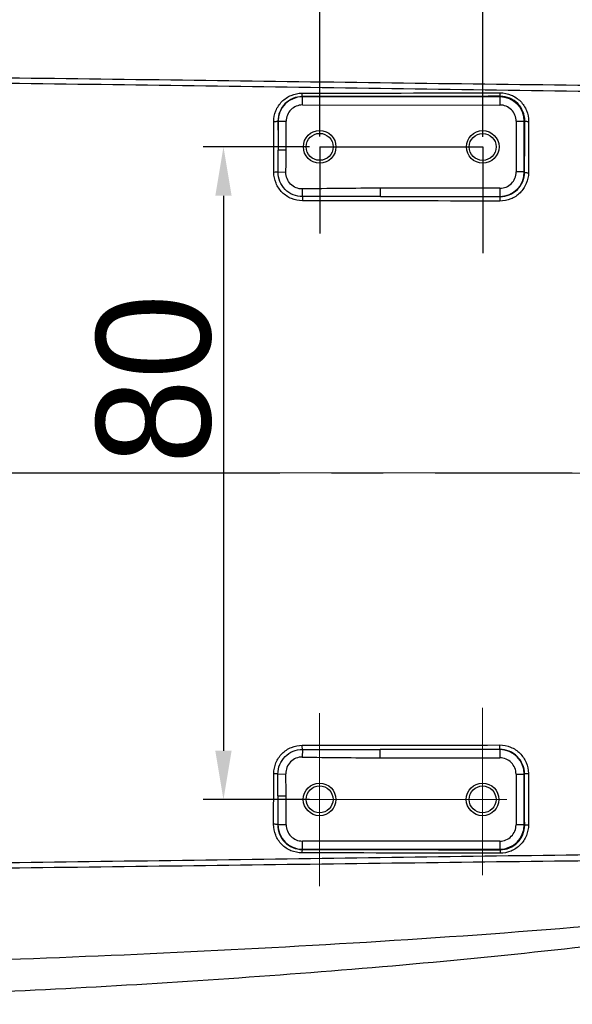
# Model space of a CAD drawing. Header units: millimetres. Extents: x 4086 to 8318, y 123 to 1549.
# Tile 38 of 54: x 6987 to 7021, y 1319 to 1379. Entities that reach past the tile are written whole.
import ezdxf

# ---------------------------------------------------------------- set-up
doc = ezdxf.new("R2010")
doc.units = ezdxf.units.MM
doc.linetypes.add('CENTER2', pattern=[28.575, 19.05, -3.175, 3.175, -3.175])
doc.layers.add('00_COMPONENTS', color=7, linetype='Continuous')
doc.layers.add('中心线层', color=7, linetype='CENTER2', lineweight=0)
doc.layers.add('细线层', color=7, linetype='Continuous', lineweight=0)
doc.styles.get("Standard").update_dxf_attribs({"font": 'SourceHanSansCN-Normal.ttf'})
doc.dimstyles.new('直线标注', dxfattribs={"dimtxt": 7, "dimasz": 3, "dimexe": 1.25, "dimexo": 0.625, "dimtad": 1, "dimdec": 1, "dimlfac": 2, "dimdsep": 46, "dimtxsty": 'Standard', "dimcen": 2.5, "dimadec": 0, "dimazin": 0, "dimtm": 1e-09, "dimtfac": 1, "dimtdec": 1, "dimtmove": 0, "dimatfit": 3, "dimfxl": 0, "dimarcsym": 0})

# ---------------------------------------------------------------- blocks, each defined once
blk = doc.blocks.new('*D874')
at = {"color": 0, "lineweight": -2}
for p, q in [((7015.454, 1372.251), (7015.454, 1402.75)), ((7050.951, 1352.259), (7050.951, 1402.75)), ((7047.951, 1401.5), (7018.454, 1401.5))]:
    blk.add_line(p, q, dxfattribs=at)
at = {"color": 0}
for points in [[(7018.454, 1402), (7018.454, 1401), (7015.454, 1401.5)], [(7047.951, 1401), (7047.951, 1402), (7050.951, 1401.5)]]:
    blk.add_solid(points, dxfattribs=at)
at = {"layer": 'Defpoints', "color": 0}
for p in [(7015.454, 1401.5), (7015.454, 1371.626), (7050.951, 1351.634)]:
    blk.add_point(p, dxfattribs=at)
at = {"color": 0, "insert": (7033.202, 1405.625), "char_height": 7, "attachment_point": 5}
blk.add_mtext('71', dxfattribs=at)
blk = doc.blocks.new('*D875')
at = {"color": 0, "lineweight": -2}
for p, q in [((7005.454, 1372.252), (7005.454, 1402.75)), ((7015.454, 1372.251), (7015.454, 1402.75)), ((7005.454, 1401.5), (6991.575, 1401.5)), ((7012.454, 1401.5), (7008.454, 1401.5))]:
    blk.add_line(p, q, dxfattribs=at)
at = {"color": 0}
for points in [[(7008.454, 1402), (7008.454, 1401), (7005.454, 1401.5)], [(7012.454, 1401), (7012.454, 1402), (7015.454, 1401.5)]]:
    blk.add_solid(points, dxfattribs=at)
at = {"layer": 'Defpoints', "color": 0}
for p in [(7005.454, 1401.5), (7005.454, 1371.627), (7015.454, 1371.626)]:
    blk.add_point(p, dxfattribs=at)
at = {"color": 0, "insert": (6997.014, 1405.751), "char_height": 7, "attachment_point": 5}
blk.add_mtext('20', dxfattribs=at)
blk = doc.blocks.new('*D876')
at = {"color": 0, "lineweight": -2}
for p, q in [((6979.454, 1373.02), (6979.454, 1416.265)), ((7050.951, 1352.259), (7050.951, 1416.265)), ((6982.454, 1415.015), (7047.951, 1415.015))]:
    blk.add_line(p, q, dxfattribs=at)
at = {"color": 0}
for points in [[(6982.454, 1415.515), (6982.454, 1414.515), (6979.454, 1415.015)], [(7047.951, 1414.515), (7047.951, 1415.515), (7050.951, 1415.015)]]:
    blk.add_solid(points, dxfattribs=at)
at = {"layer": 'Defpoints', "color": 0}
for p in [(7050.951, 1415.015), (6979.454, 1372.395), (7050.951, 1351.634)]:
    blk.add_point(p, dxfattribs=at)
at = {"color": 0, "insert": (7015.202, 1419.271), "char_height": 7, "attachment_point": 5}
blk.add_mtext('143', dxfattribs=at)
blk = doc.blocks.new('*D896')
at = {"layer": 'Defpoints', "color": 0}
for p in [(7005.454, 1371.627), (6999.553, 1331.626), (7005.448, 1331.626)]:
    blk.add_point(p, dxfattribs=at)
at = {"layer": '细线层', "color": 0, "lineweight": -2}
for p, q in [((7004.829, 1371.627), (6998.303, 1371.627)), ((6999.553, 1368.627), (6999.553, 1334.626)), ((7004.823, 1331.626), (6998.303, 1331.626))]:
    blk.add_line(p, q, dxfattribs=at)
at = {"layer": '细线层', "color": 0}
for points in [[(7000.053, 1368.627), (6999.053, 1368.627), (6999.553, 1371.627)], [(6999.053, 1334.626), (7000.053, 1334.626), (6999.553, 1331.626)]]:
    blk.add_solid(points, dxfattribs=at)
at = {"layer": '细线层', "color": 0, "insert": (6995.302, 1357.394), "char_height": 7, "attachment_point": 5, "rotation": 90}
blk.add_mtext('80', dxfattribs=at)

msp = doc.modelspace()

# ---------------------------------------------------------------- linework, layer by layer
for p, q in [((7005.4539, 1371.6273), (7015.4539, 1371.6257)), ((7005.4539, 1371.6273), (7005.4539, 1366.3088)), ((7015.4539, 1371.6257), (7015.4539, 1365.1155))]:
    msp.add_line(p, q)
for centre in [(7005.4539, 1371.6273), (7015.4539, 1371.6257), (7005.4475, 1331.6411), (7015.4475, 1331.6394)]:
    msp.add_circle(centre, 1)
at = {"layer": '00_COMPONENTS', "color": 7, "linetype": 'Continuous'}
for p, q in [((7004.4019, 1374.6933), (7004.3864, 1374.7087)), ((7004.4018, 1374.1934), (7004.4019, 1374.6933)), ((7016.507, 1374.6913), (7004.4019, 1374.6933)), ((7016.507, 1374.6913), (7016.5069, 1374.1915)), ((7016.507, 1374.6913), (7016.5397, 1374.724)), ((7004.4018, 1374.1934), (7016.5069, 1374.1915)), ((7002.9022, 1373.194), (7002.896, 1373.2002)), ((7002.9022, 1373.194), (7002.9019, 1371.4285)), ((7002.9022, 1373.194), (7003.402, 1373.1939)), ((7003.4017, 1371.4284), (7003.402, 1373.1939)), ((7017.5064, 1373.1916), (7017.5059, 1370.0866)), ((7017.5064, 1373.1917), (7018.0062, 1373.1916)), ((7018.0057, 1370.0865), (7018.0062, 1373.1916)), ((7018.0062, 1373.1916), (7018.0346, 1373.22)), ((7003.4017, 1371.4284), (7002.9019, 1371.4285)), ((7002.8987, 1370.0871), (7003.3843, 1370.0752)), ((7018.0057, 1370.0865), (7017.5059, 1370.0866)), ((7018.0057, 1370.0865), (7018.024, 1370.0682)), ((7004.4032, 1368.5789), (7004.3947, 1369.045)), ((7009.1748, 1368.5884), (7009.1749, 1369.0883)), ((7016.506, 1369.0871), (7009.1749, 1369.0883)), ((7016.5061, 1369.0871), (7016.506, 1368.5873)), ((7009.1748, 1368.5884), (7016.506, 1368.5873)), ((7016.506, 1368.5873), (7016.5169, 1368.5763)), ((7020.9507, 1351.6386), (6980.8987, 1351.645)), ((7004.3977, 1334.7035), (7004.389, 1334.2375)), ((7009.1693, 1334.1927), (7009.1694, 1334.6925)), ((7016.5005, 1334.6913), (7009.1694, 1334.6925)), ((7016.5005, 1334.6913), (7016.5115, 1334.7022)), ((7016.5005, 1334.6913), (7016.5005, 1334.1915)), ((7009.1693, 1334.1927), (7016.5004, 1334.1915)), ((7002.8928, 1333.1958), (7003.3784, 1333.2075)), ((7017.5, 1333.1916), (7017.4995, 1330.0866)), ((7017.5, 1333.1917), (7017.9998, 1333.1916)), ((7017.9993, 1330.0865), (7017.9998, 1333.1916)), ((7017.9998, 1333.1916), (7018.018, 1333.2098)), ((7002.8955, 1331.8545), (7002.8952, 1330.0889)), ((7002.8955, 1331.8545), (7003.3953, 1331.8544)), ((7003.3951, 1330.0889), (7003.3953, 1331.8544)), ((7002.8952, 1330.0889), (7002.889, 1330.0827)), ((7003.3951, 1330.0888), (7002.8952, 1330.0889)), ((7017.9993, 1330.0865), (7017.4995, 1330.0866)), ((7017.9993, 1330.0865), (7018.0277, 1330.0581)), ((7004.3945, 1328.5892), (7004.379, 1328.5737)), ((7004.3945, 1328.5892), (7004.3946, 1329.089)), ((7004.3945, 1328.5892), (7016.4996, 1328.5873)), ((7016.4996, 1329.0871), (7004.3946, 1329.089)), ((7016.4996, 1329.0871), (7016.4996, 1328.5873)), ((7016.4996, 1328.5873), (7016.5323, 1328.5545))]:
    msp.add_line(p, q, dxfattribs=at)
for centre in [(7005.4539, 1371.6273), (7015.4539, 1371.6257), (7005.4475, 1331.6411), (7015.4475, 1331.6394)]:
    msp.add_circle(centre, 0.825, dxfattribs=at)
for centre, radius, start, end in [((7004.402, 1373.1934), 1.4999, 90.004673, 179.976928), ((7016.5064, 1373.1915), 1.4999, 0.004673, 89.976927), ((7004.4015, 1373.1939), 0.9995, 89.981948, 179.99962), ((7016.5069, 1373.192), 0.9995, 359.981949, 89.999621), ((6843.5569, 1371.1361), 159.3453, 359.622828, 0.104921), ((6948.2232, 1371.4617), 55.1785, 358.560107, 359.965414), ((7016.5064, 1370.0866), 0.9995, 269.981934, 359.999636), ((7016.5059, 1370.0871), 1.4999, 270.004673, 359.976927), ((7009.1191, 1111.1702), 257.918, 89.987604, 91.049599), ((7008.3143, 604.3566), 764.2323, 89.9366374, 90.2932266), ((7008.5544, 2098.9775), 764.2853, 269.688384, 270.0449586), ((7016.4999, 1333.1915), 1.4999, 0.004673, 89.976928), ((7009.178, 1590.1076), 255.915, 268.927748, 269.998043), ((7016.5004, 1333.192), 0.9995, 359.981949, 89.999621), ((6843.5573, 1332.1982), 159.3385, 359.876486, 0.358729), ((6947.9683, 1331.8346), 55.4271, 0.020446, 1.419158), ((7004.3951, 1330.089), 1.4999, 180.004673, 269.976928), ((7004.3946, 1330.0886), 0.9995, 179.981932, 269.999635), ((7016.4999, 1330.0866), 0.9995, 269.981934, 359.999636), ((7016.4994, 1330.0871), 1.4999, 270.004673, 359.976928)]:
    msp.add_arc(centre, radius, start, end, dxfattribs=at)
for points, knots in [([(6921.0284, 1382.4003), (6923.9734, 1382.7914), (6929.9692, 1383.3888), (6939.0597, 1383.8952), (6948.2995, 1384.1679), (6960.8807, 1384.2592), (6977.0339, 1383.8972), (6993.4287, 1383.1071), (7006.765, 1382.1474), (7016.7347, 1381.243), (7026.5168, 1380.1342), (7035.9693, 1378.7819), (7044.8919, 1377.1273), (7053.0433, 1375.0636), (7060.1974, 1372.4684), (7064.4241, 1370.1948), (7066.294, 1368.9544)], [0, 0, 0, 0, 0.0604897, 0.1226141, 0.1853544, 0.2486888, 0.378773, 0.5142765, 0.5828547, 0.6510086, 0.7180916, 0.7832866, 0.8453962, 0.9027902, 0.9543102, 1, 1, 1, 1]), ([(7022.0172, 1375.0191), (7018.2121, 1375.0648), (7010.6012, 1375.1753), (6999.1834, 1375.3384), (6987.7627, 1375.5002), (6976.3393, 1375.6311), (6964.9132, 1375.697), (6953.4856, 1375.6992), (6943.9613, 1375.7913), (6936.3449, 1376.0394), (6932.5405, 1376.2537), (6930.6392, 1376.3739)], [0, 0, 0, 0, 0.1249078, 0.249851, 0.3748243, 0.499823, 0.6248432, 0.7498818, 0.8749338, 0.937466, 1, 1, 1, 1]), ([(6930.6585, 1376.7459), (6932.5573, 1376.6175), (6936.3576, 1376.397), (6943.9674, 1376.1333), (6953.4871, 1376.038), (6964.9116, 1376.0387), (6976.3363, 1375.9763), (6987.7585, 1375.8495), (6999.177, 1375.696), (7010.5917, 1375.5448), (7018.2002, 1375.4475), (7022.0038, 1375.4062)], [0, 0, 0, 0, 0.0624909, 0.1249851, 0.2500079, 0.3750664, 0.5001246, 0.6251538, 0.7501469, 0.8750983, 1, 1, 1, 1]), ([(7002.6337, 1373.165), (7002.6275, 1373.3916), (7002.7246, 1373.8499), (7003.104, 1374.4331), (7003.6843, 1374.8269), (7004.1453, 1374.9181), (7004.3739, 1374.9193)], [0, 0, 0, 0, 0.2492846, 0.4983721, 0.7485871, 1, 1, 1, 1]), ([(7004.3864, 1374.7087), (7004.0028, 1374.7082), (7003.2055, 1374.3816), (7002.8943, 1373.5821), (7002.896, 1373.2002)], [0, 0, 0, 0, 0.5011442, 1, 1, 1, 1]), ([(7004.3864, 1374.7087), (7004.3816, 1374.7112), (7004.3837, 1374.7369), (7004.3758, 1374.7749), (7004.3758, 1374.8426), (7004.3741, 1374.8921), (7004.3739, 1374.9193)], [0, 0, 0, 0, 0.0774181, 0.2855754, 0.6145913, 1, 1, 1, 1]), ([(7016.5257, 1374.9341), (7016.7537, 1374.9395), (7017.2145, 1374.8398), (7017.797, 1374.4541), (7018.1834, 1373.8703), (7018.2701, 1373.4117), (7018.2702, 1373.1854)], [0, 0, 0, 0, 0.2507586, 0.5012962, 0.7512104, 1, 1, 1, 1]), ([(7016.5397, 1374.724), (7016.5344, 1374.7264), (7016.5362, 1374.7535), (7016.528, 1374.7916), (7016.5277, 1374.859), (7016.526, 1374.9076), (7016.5257, 1374.9341)], [0, 0, 0, 0, 0.0821793, 0.2962646, 0.6243139, 1, 1, 1, 1]), ([(7018.0346, 1373.22), (7018.0364, 1373.6018), (7017.7232, 1374.4021), (7016.9238, 1374.7246), (7016.5397, 1374.724)], [0, 0, 0, 0, 0.4985141, 1, 1, 1, 1]), ([(7002.896, 1373.2002), (7002.8944, 1373.1919), (7002.8592, 1373.1832), (7002.8091, 1373.1722), (7002.7253, 1373.1667), (7002.6652, 1373.1649), (7002.6337, 1373.165)], [0, 0, 0, 0, 0.0949379, 0.3171831, 0.6462023, 1, 1, 1, 1]), ([(7018.0346, 1373.22), (7018.036, 1373.2126), (7018.0667, 1373.204), (7018.1115, 1373.194), (7018.1867, 1373.188), (7018.2412, 1373.1857), (7018.2702, 1373.1854)], [0, 0, 0, 0, 0.0940969, 0.3122119, 0.6382663, 1, 1, 1, 1]), ([(7002.8987, 1370.0871), (7002.8701, 1370.0741), (7002.7818, 1370.0705), (7002.6976, 1370.0651), (7002.6434, 1370.0653)], [0, 0, 0, 0, 0.3667127, 1, 1, 1, 1]), ([(7004.3947, 1368.3218), (7004.1673, 1368.3232), (7003.7077, 1368.4131), (7003.1265, 1368.8017), (7002.7362, 1369.3806), (7002.6449, 1369.8388), (7002.6434, 1370.0652)], [0, 0, 0, 0, 0.2503244, 0.5006944, 0.7506991, 1, 1, 1, 1]), ([(7004.4032, 1368.5789), (7004.2068, 1368.5784), (7003.8096, 1368.6562), (7003.3086, 1368.9929), (7002.9747, 1369.495), (7002.898, 1369.8914), (7002.8987, 1370.0871)], [0, 0, 0, 0, 0.2503304, 0.5005332, 0.7504077, 1, 1, 1, 1]), ([(7004.3946, 1369.045), (7004.133, 1369.0403), (7003.5812, 1369.2593), (7003.3779, 1369.8134), (7003.3843, 1370.0751)], [0, 0, 0, 0, 0.499813, 1, 1, 1, 1]), ([(7018.2591, 1370.0415), (7018.2641, 1369.8146), (7018.161, 1369.3566), (7017.7743, 1368.7777), (7017.1897, 1368.3922), (7016.7299, 1368.3032), (7016.5021, 1368.3031)], [0, 0, 0, 0, 0.249687, 0.4992272, 0.7493962, 1, 1, 1, 1]), ([(7016.5169, 1368.5763), (7016.8997, 1368.5755), (7017.6976, 1368.8908), (7018.0226, 1369.6861), (7018.024, 1370.0683)], [0, 0, 0, 0, 0.5004428, 1, 1, 1, 1]), ([(7018.024, 1370.0682), (7018.0256, 1370.0614), (7018.0571, 1370.057), (7018.1005, 1370.0475), (7018.176, 1370.0437), (7018.2301, 1370.0417), (7018.2591, 1370.0415)], [0, 0, 0, 0, 0.0892766, 0.3072399, 0.6353289, 1, 1, 1, 1]), ([(7004.4032, 1368.5789), (7004.4013, 1368.5648), (7004.3955, 1368.4792), (7004.3944, 1368.3934), (7004.3947, 1368.3218)], [0, 0, 0, 0, 0.1655357, 1, 1, 1, 1]), ([(7016.5169, 1368.5763), (7016.5148, 1368.5754), (7016.5137, 1368.5658), (7016.5081, 1368.5403), (7016.5056, 1368.4814), (7016.5024, 1368.3991), (7016.502, 1368.3356), (7016.5021, 1368.3031)], [0, 0, 0, 0, 0.0254022, 0.0862355, 0.3100681, 0.6443885, 1, 1, 1, 1]), ([(7002.6375, 1333.2178), (7002.6403, 1333.4442), (7002.7298, 1333.9024), (7003.1212, 1334.481), (7003.7021, 1334.8701), (7004.162, 1334.9591), (7004.3893, 1334.9607)], [0, 0, 0, 0, 0.2492718, 0.4992701, 0.7497129, 1, 1, 1, 1]), ([(7002.8928, 1333.1958), (7002.8922, 1333.3917), (7002.969, 1333.7882), (7003.3033, 1334.2901), (7003.8043, 1334.6266), (7004.2015, 1334.7042), (7004.3977, 1334.7035)], [0, 0, 0, 0, 0.2496971, 0.4996376, 0.7498007, 1, 1, 1, 1]), ([(7004.3977, 1334.7035), (7004.3959, 1334.7171), (7004.39, 1334.8028), (7004.3891, 1334.8886), (7004.3893, 1334.9607)], [0, 0, 0, 0, 0.1597312, 1, 1, 1, 1]), ([(7016.5115, 1334.7022), (7016.5094, 1334.7031), (7016.5083, 1334.7127), (7016.5027, 1334.7381), (7016.5002, 1334.7971), (7016.497, 1334.8794), (7016.4966, 1334.9429), (7016.4968, 1334.9754)], [0, 0, 0, 0, 0.0252215, 0.0859228, 0.3096915, 0.644188, 1, 1, 1, 1]), ([(7016.4967, 1334.9755), (7016.7243, 1334.9635), (7017.072, 1334.9116), (7017.4765, 1334.6926), (7017.8319, 1334.4044), (7018.1573, 1333.9216), (7018.2566, 1333.4635), (7018.2532, 1333.2365)], [0, 0, 0, 0, 0.2504351, 0.3759175, 0.5014564, 0.7506174, 1, 1, 1, 1]), ([(7018.018, 1333.2098), (7018.0169, 1333.5919), (7017.6922, 1334.3873), (7016.8944, 1334.7029), (7016.5115, 1334.7022)], [0, 0, 0, 0, 0.4993961, 1, 1, 1, 1]), ([(7066.2885, 1334.3082), (7064.4189, 1333.0689), (7060.1933, 1330.7975), (7053.0418, 1328.2051), (7044.8937, 1326.1443), (7035.9747, 1324.4928), (7026.5261, 1323.1435), (7016.7478, 1322.0378), (7006.7819, 1321.1364), (6993.4501, 1320.1808), (6977.0604, 1319.3954), (6960.9122, 1319.0378), (6948.3349, 1319.1318), (6939.0981, 1319.4062), (6930.0102, 1319.9138), (6924.0157, 1320.5111), (6921.0712, 1320.9019)], [0, 0, 0, 0, 0.0456879, 0.0972034, 0.1545912, 0.2166945, 0.2818842, 0.348963, 0.4171137, 0.4856904, 0.6211983, 0.7512915, 0.8146285, 0.8773696, 0.9394987, 1, 1, 1, 1]), ([(7004.389, 1334.2375), (7004.1273, 1334.2423), (7003.5753, 1334.0232), (7003.372, 1333.469), (7003.3784, 1333.2073)], [0, 0, 0, 0, 0.5000337, 1, 1, 1, 1]), ([(7002.8928, 1333.1958), (7002.8632, 1333.2093), (7002.7747, 1333.2124), (7002.6905, 1333.2179), (7002.6375, 1333.2178)], [0, 0, 0, 0, 0.3802198, 1, 1, 1, 1]), ([(7018.018, 1333.2098), (7018.0196, 1333.2164), (7018.05, 1333.2211), (7018.093, 1333.2303), (7018.1688, 1333.2342), (7018.2236, 1333.2363), (7018.2532, 1333.2365)], [0, 0, 0, 0, 0.0855639, 0.2986897, 0.6276983, 1, 1, 1, 1]), ([(7004.3664, 1328.3631), (7004.138, 1328.3696), (7003.6762, 1328.4518), (7003.0987, 1328.8511), (7002.7133, 1329.4321), (7002.6265, 1329.8912), (7002.6268, 1330.118)], [0, 0, 0, 0, 0.2512782, 0.501455, 0.7506685, 1, 1, 1, 1]), ([(7002.889, 1330.0827), (7002.8875, 1330.0911), (7002.8522, 1330.0998), (7002.8022, 1330.1108), (7002.7183, 1330.1163), (7002.6583, 1330.1182), (7002.6267, 1330.1181)], [0, 0, 0, 0, 0.0949489, 0.3171965, 0.6462092, 1, 1, 1, 1]), ([(7002.889, 1330.0827), (7002.8873, 1329.701), (7003.198, 1328.9014), (7003.9952, 1328.5744), (7004.379, 1328.5737)], [0, 0, 0, 0, 0.4986621, 1, 1, 1, 1]), ([(7018.2633, 1330.0926), (7018.2606, 1329.8664), (7018.1781, 1329.4076), (7017.7892, 1328.8254), (7017.2078, 1328.4359), (7016.7464, 1328.3429), (7016.5182, 1328.3445)], [0, 0, 0, 0, 0.2487063, 0.4984147, 0.7491104, 1, 1, 1, 1]), ([(7016.5323, 1328.5545), (7016.9163, 1328.5538), (7017.7158, 1328.876), (7018.0293, 1329.6762), (7018.0277, 1330.0581)], [0, 0, 0, 0, 0.5013718, 1, 1, 1, 1]), ([(7018.0277, 1330.0581), (7018.0291, 1330.0655), (7018.0598, 1330.074), (7018.1045, 1330.084), (7018.1798, 1330.09), (7018.2342, 1330.0923), (7018.2633, 1330.0926)], [0, 0, 0, 0, 0.0940428, 0.3121319, 0.6382135, 1, 1, 1, 1]), ([(7004.379, 1328.5737), (7004.3739, 1328.571), (7004.3763, 1328.5444), (7004.3682, 1328.5057), (7004.3683, 1328.4384), (7004.3666, 1328.3896), (7004.3664, 1328.3632)], [0, 0, 0, 0, 0.082234, 0.2965457, 0.6245913, 1, 1, 1, 1]), ([(7016.5323, 1328.5545), (7016.5272, 1328.5522), (7016.5288, 1328.5257), (7016.5207, 1328.4877), (7016.5202, 1328.4203), (7016.5185, 1328.3712), (7016.5182, 1328.3445)], [0, 0, 0, 0, 0.0801631, 0.2913051, 0.6196731, 1, 1, 1, 1]), ([(6930.6313, 1326.9323), (6932.5326, 1327.0528), (6936.3371, 1327.2643), (6943.9535, 1327.5108), (6953.4779, 1327.5993), (6964.9055, 1327.5982), (6976.3316, 1327.6604), (6987.755, 1327.7876), (6999.1757, 1327.9456), (7010.5937, 1328.1056), (7018.2046, 1328.2122), (7022.0097, 1328.2577)], [0, 0, 0, 0, 0.062534, 0.1250658, 0.2501177, 0.3751562, 0.5001765, 0.6251754, 0.7501488, 0.875092, 1, 1, 1, 1]), ([(7021.9962, 1327.8706), (7018.1926, 1327.8305), (7010.5841, 1327.7357), (6999.1693, 1327.5881), (6987.7507, 1327.4383), (6976.3285, 1327.3152), (6964.9037, 1327.2564), (6953.4793, 1327.2608), (6943.9596, 1327.1686), (6936.3497, 1326.9073), (6932.5493, 1326.6881), (6930.6505, 1326.5602)], [0, 0, 0, 0, 0.1249017, 0.2498531, 0.3748462, 0.4998755, 0.6249337, 0.7499922, 0.875015, 0.9375091, 1, 1, 1, 1]), ([(7021.8744, 1323.8583), (7017.3637, 1323.473), (7008.426, 1322.8518), (6995.2471, 1322.153), (6982.5795, 1321.67), (6970.5832, 1321.3694), (6959.3525, 1321.2593), (6948.9882, 1321.3563), (6939.6137, 1321.6424), (6933.7123, 1321.9367), (6930.949, 1322.1083)], [0, 0, 0, 0, 0.1492331, 0.2952988, 0.4350308, 0.567096, 0.6908557, 0.8052399, 0.908736, 1, 1, 1, 1])]:
    msp.add_open_spline(points, degree=3, knots=knots, dxfattribs=at)
for points in [[(7004.3739, 1374.9193), (7008.4245, 1374.9238), (7012.4751, 1374.9287), (7016.5257, 1374.9341)], [(7016.5397, 1374.724), (7012.4886, 1374.7186), (7008.4375, 1374.7135), (7004.3864, 1374.7087)], [(7002.896, 1373.2002), (7002.8981, 1372.6096), (7002.9, 1372.019), (7002.9019, 1371.4284)], [(7018.024, 1370.0683), (7018.0271, 1371.1188), (7018.0306, 1372.1694), (7018.0347, 1373.22)], [(7002.6434, 1370.0653), (7002.6406, 1371.0985), (7002.6373, 1372.1317), (7002.6337, 1373.165)], [(7018.2702, 1373.1854), (7018.2661, 1372.1374), (7018.2624, 1371.0895), (7018.2591, 1370.0415)], [(7009.1748, 1368.5884), (7011.6222, 1368.5845), (7014.0696, 1368.5805), (7016.5169, 1368.5763)], [(7016.5021, 1368.3031), (7012.4663, 1368.3096), (7008.4305, 1368.3158), (7004.3947, 1368.3218)], [(7004.3893, 1334.9607), (7008.4251, 1334.9654), (7012.4609, 1334.9703), (7016.4967, 1334.9754)], [(7016.5115, 1334.7022), (7014.0641, 1334.6988), (7011.6167, 1334.6956), (7009.1694, 1334.6925)], [(7002.6267, 1330.118), (7002.6308, 1331.1513), (7002.6343, 1332.1845), (7002.6375, 1333.2178)], [(7018.0277, 1330.0581), (7018.024, 1331.1087), (7018.0208, 1332.1592), (7018.018, 1333.2098)], [(7018.2532, 1333.2365), (7018.2561, 1332.1885), (7018.2595, 1331.1406), (7018.2633, 1330.0926)], [(7002.8955, 1331.8545), (7002.8935, 1331.2639), (7002.8913, 1330.6733), (7002.889, 1330.0827)], [(7004.379, 1328.5737), (7008.4301, 1328.5676), (7012.4812, 1328.5612), (7016.5323, 1328.5545)], [(7016.5182, 1328.3445), (7012.4676, 1328.3511), (7008.417, 1328.3573), (7004.3664, 1328.3632)]]:
    msp.add_open_spline(points, degree=3, dxfattribs=at)
at = {"layer": '中心线层'}
for p, q in [((7088.7301, 1351.6337), (6694.0124, 1351.6337)), ((7015.4475, 1326.9977), (7015.4475, 1337.247)), ((7005.4475, 1326.3272), (7005.4475, 1336.9247)), ((7001.816, 1331.6411), (7016.9428, 1331.6394))]:
    msp.add_line(p, q, dxfattribs=at)

# ---------------------------------------------------------------- dimensions: what is measured, and where the dimension line sits
dim = msp.add_linear_dim(base=(7050.9507, 1415.015), p1=(6979.4541, 1372.3952), p2=(7050.9507, 1351.6337), text='143', dimstyle='直线标注', override={"dimtxsty": 'Standard'})
dim.commit()
dim.dimension.update_dxf_attribs({"geometry": '*D876', "text_midpoint": (7015.2024, 1415.015), "dimtype": 160})
dim = msp.add_linear_dim(base=(7005.4539, 1401.4997), p1=(7015.4539, 1371.6257), p2=(7005.4539, 1371.6273), dimstyle='直线标注')
dim.commit()
dim.dimension.update_dxf_attribs({"geometry": '*D875', "text_midpoint": (6997.0144, 1405.7508)})
dim = msp.add_linear_dim(base=(7015.4539, 1401.4997), p1=(7050.9507, 1351.6337), p2=(7015.4539, 1371.6257), text='71', dimstyle='直线标注', override={"dimtxsty": 'Standard'})
dim.commit()
dim.dimension.update_dxf_attribs({"geometry": '*D874', "text_midpoint": (7033.2023, 1405.6247)})
at = {"layer": '细线层'}
dim = msp.add_linear_dim(base=(6999.5529, 1331.6259), p1=(7005.4539, 1371.6273), p2=(7005.4475, 1331.6259), angle=90, dimstyle='直线标注', dxfattribs=at)
dim.commit()
dim.dimension.update_dxf_attribs({"geometry": '*D896', "text_midpoint": (6999.5529, 1357.394), "dimtype": 160})

doc.saveas('drawing.dxf')
